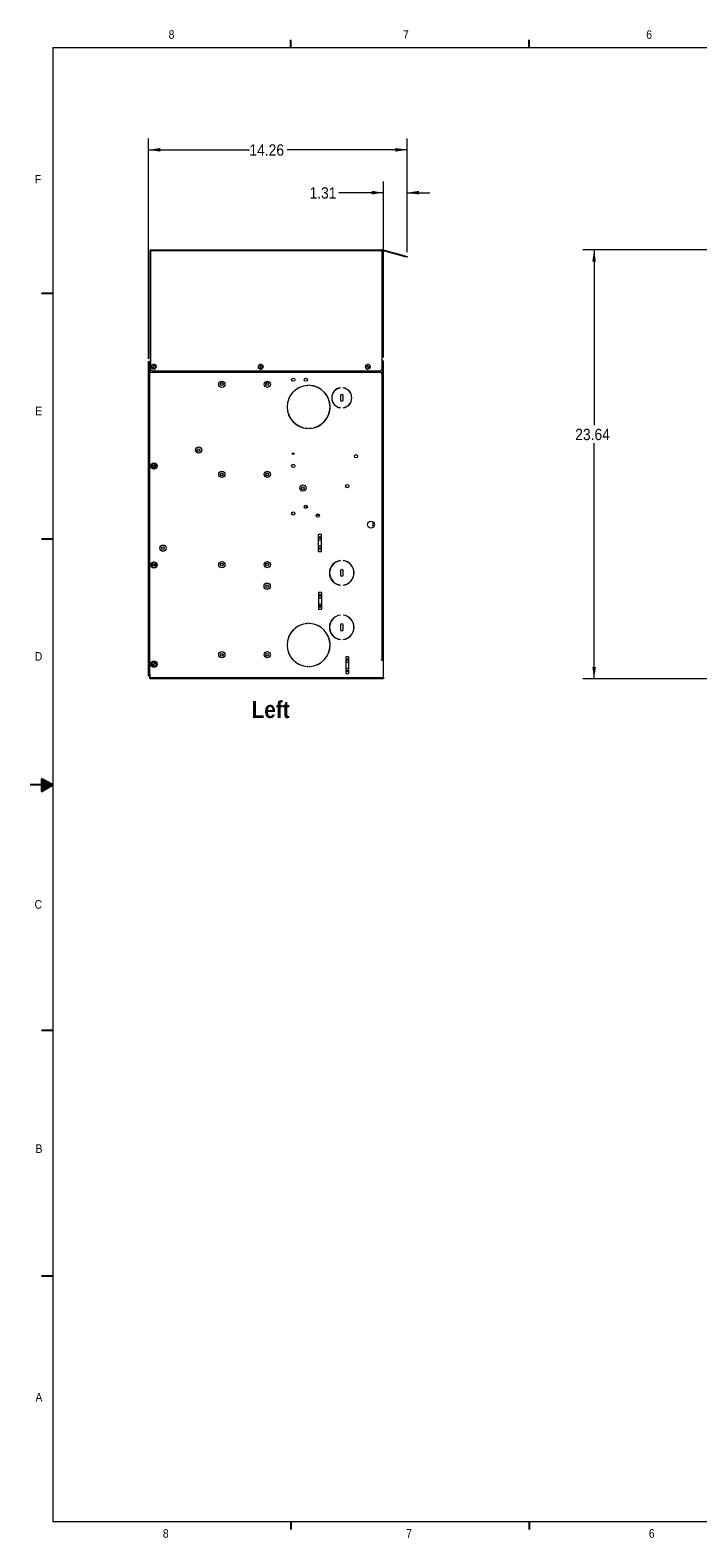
# Paper-space layout '3' of a CAD drawing. Header units: inches. Extents: x 1 to 109, y 1 to 85.
# Tile 1 of 44: x 1 to 38, y 1 to 84. Entities that reach past the tile are written whole.
import ezdxf

# ---------------------------------------------------------------- set-up
doc = ezdxf.new("R2010")
doc.units = ezdxf.units.IN
doc.header["$MEASUREMENT"] = 0
doc.layers.add('FORMAT', color=7, linetype='Continuous')
doc.styles.add('SLDTEXTSTYLE0', font='GOTHIC.TTF', dxfattribs={"width": 0.913})
doc.styles.add('SLDTEXTSTYLE1', font='GOTHICB.TTF', dxfattribs={"width": 0.913})
doc.dimstyles.new('SLDDIMSTYLE0', dxfattribs={"dimtxt": 0.625, "dimasz": 0.65, "dimexe": 0, "dimexo": 0.0625, "dimgap": 0.15625, "dimtad": 0, "dimtih": 1, "dimtoh": 1, "dimrnd": 1e-09, "dimzin": 12, "dimdsep": 46, "dimtxsty": 'SLDTEXTSTYLE0', "dimsah": 1, "dimcen": 0.09, "dimadec": 0, "dimazin": 3, "dimtfac": 1, "dimtofl": 0, "dimtmove": 0, "dimatfit": 3, "dimfxl": 1, "dimfrac": 2, "dimtolj": 1, "dimtzin": 12, "dimarcsym": 0})
doc.dimstyles.new('SLDDIMSTYLE6', dxfattribs={"dimtxt": 0.625, "dimasz": 0.65, "dimexe": 0, "dimexo": 0.0625, "dimgap": 0.15625, "dimtad": 0, "dimtih": 1, "dimtoh": 1, "dimrnd": 1e-09, "dimzin": 12, "dimdsep": 46, "dimtxsty": 'SLDTEXTSTYLE0', "dimsah": 1, "dimcen": 0.09, "dimadec": 0, "dimazin": 3, "dimtfac": 1, "dimtmove": 0, "dimatfit": 0, "dimfxl": 1, "dimfrac": 2, "dimtolj": 1, "dimtzin": 12, "dimarcsym": 0})

# ---------------------------------------------------------------- blocks, each defined once
blk = doc.blocks.new('_D_40')
at = {"color": 7, "linetype": 'Continuous', "lineweight": 0, "ltscale": 5}
for p, q in [((39.9, 72.156), (31.827, 72.156)), ((32.452, 72.156), (32.452, 62.49)), ((32.452, 48.512), (32.452, 61.498)), ((40.04, 48.512), (31.827, 48.512))]:
    blk.add_line(p, q, dxfattribs=at)
for points in [[(32.452, 72.156), (32.352, 71.506), (32.552, 71.506)], [(32.452, 48.512), (32.552, 49.162), (32.352, 49.162)]]:
    blk.add_solid(points, dxfattribs=at)
at = {"color": 7, "linetype": 'Continuous', "lineweight": 0, "ltscale": 5, "insert": (31.413, 62.296), "char_height": 0.625, "attachment_point": 1, "style": 'SLDTEXTSTYLE0'}
blk.add_mtext('23.64', dxfattribs=at)
blk = doc.blocks.new('_D_41')
at = {"color": 7, "linetype": 'Continuous', "lineweight": 0, "ltscale": 5}
for p, q in [((7.894, 66.153), (7.894, 78.295)), ((22.152, 72.037), (22.152, 78.295)), ((7.894, 77.67), (13.452, 77.67)), ((22.152, 77.67), (15.53, 77.67))]:
    blk.add_line(p, q, dxfattribs=at)
for points in [[(7.894, 77.67), (8.544, 77.57), (8.544, 77.77)], [(22.152, 77.67), (21.502, 77.77), (21.502, 77.57)]]:
    blk.add_solid(points, dxfattribs=at)
at = {"color": 7, "linetype": 'Continuous', "lineweight": 0, "ltscale": 5, "insert": (13.452, 77.972), "char_height": 0.625, "attachment_point": 1, "style": 'SLDTEXTSTYLE0'}
blk.add_mtext('14.26', dxfattribs=at)
blk = doc.blocks.new('_D_42')
at = {"color": 7, "linetype": 'Continuous', "lineweight": 0, "ltscale": 5}
for p, q in [((20.842, 66.232), (20.842, 75.933)), ((22.152, 72.037), (22.152, 75.933)), ((20.842, 75.308), (18.381, 75.308)), ((22.152, 75.308), (23.402, 75.308))]:
    blk.add_line(p, q, dxfattribs=at)
for points in [[(20.842, 75.308), (20.192, 75.408), (20.192, 75.208)], [(22.152, 75.308), (22.802, 75.208), (22.802, 75.408)]]:
    blk.add_solid(points, dxfattribs=at)
at = {"color": 7, "linetype": 'Continuous', "lineweight": 0, "ltscale": 5, "insert": (16.765, 75.61), "char_height": 0.625, "attachment_point": 1, "style": 'SLDTEXTSTYLE0'}
blk.add_mtext('1.31', dxfattribs=at)

psp = doc.layouts.new('3')

# ---------------------------------------------------------------- linework, layer by layer
at = {"color": 7, "linetype": 'Continuous', "lineweight": 15, "ltscale": 5}
for p, q in [((8.003, 72.112), (7.967, 72.112)), ((7.967, 72.112), (7.967, 66.172)), ((8.003, 72.112), (8.003, 66.172)), ((8.013, 72.158), (20.76, 72.158)), ((8.013, 72.157), (8.013, 72.158)), ((8.013, 72.112), (8.013, 72.157)), ((20.76, 72.112), (8.013, 72.112)), ((8.013, 65.562), (8.013, 72.112)), ((20.76, 72.157), (20.76, 72.158)), ((20.76, 72.157), (20.76, 72.112)), ((20.76, 72.112), (20.76, 65.562)), ((20.763, 72.122), (20.772, 72.156)), ((22.046, 71.778), (20.763, 72.122)), ((22.056, 71.813), (20.772, 72.156)), ((22.046, 71.778), (22.056, 71.813)), ((22.143, 71.752), (22.046, 71.778)), ((22.056, 71.813), (22.152, 71.787)), ((22.152, 71.787), (22.143, 71.752)), ((7.891, 65.913), (7.894, 65.913)), ((7.891, 48.663), (7.891, 65.913)), ((7.894, 66.003), (7.969, 66.003)), ((7.894, 65.903), (7.894, 66.003)), ((7.969, 65.903), (7.894, 65.903)), ((7.894, 48.776), (7.894, 65.903)), ((8.003, 66.172), (7.967, 66.172)), ((7.967, 66.168), (7.967, 66.172)), ((8.003, 66.168), (7.967, 66.168)), ((7.969, 66.003), (7.992, 66.003)), ((7.969, 66.003), (7.969, 65.903)), ((7.989, 66.003), (7.969, 66.003)), ((7.992, 66.002), (7.969, 66.002)), ((7.969, 48.776), (7.969, 65.903)), ((7.989, 66.003), (7.992, 66.003)), ((7.992, 66.062), (8.013, 66.062)), ((7.992, 65.982), (7.992, 66.062)), ((7.992, 65.402), (7.992, 65.982)), ((8.003, 66.172), (8.003, 66.168)), ((8.07, 65.67), (8.053, 65.716)), ((8.06, 65.755), (8.092, 65.793)), ((8.087, 65.623), (8.07, 65.67)), ((8.092, 65.793), (8.124, 65.83)), ((8.194, 65.837), (8.15, 65.593)), ((8.181, 65.587), (8.225, 65.831)), ((8.194, 65.837), (8.194, 65.838)), ((8.225, 65.832), (8.194, 65.838)), ((8.225, 65.832), (8.225, 65.831)), ((8.225, 65.832), (8.258, 65.826)), ((8.315, 65.669), (8.283, 65.631)), ((8.289, 65.801), (8.305, 65.754)), ((8.305, 65.754), (8.322, 65.708)), ((13.952, 65.692), (13.944, 65.74)), ((13.96, 65.643), (13.952, 65.692)), ((13.958, 65.777), (13.996, 65.809)), ((13.996, 65.809), (14.034, 65.84)), ((14.105, 65.834), (14.017, 65.601)), ((14.047, 65.59), (14.134, 65.823)), ((14.105, 65.834), (14.105, 65.835)), ((14.134, 65.824), (14.105, 65.835)), ((14.134, 65.824), (14.134, 65.823)), ((14.134, 65.824), (14.166, 65.812)), ((14.193, 65.647), (14.155, 65.616)), ((14.191, 65.781), (14.199, 65.733)), ((14.199, 65.733), (14.207, 65.684)), ((19.849, 65.694), (19.857, 65.727)), ((19.865, 65.757), (19.857, 65.727)), ((19.858, 65.727), (19.857, 65.727)), ((19.858, 65.727), (20.099, 65.667)), ((19.896, 65.622), (19.86, 65.656)), ((19.865, 65.757), (19.866, 65.757)), ((20.107, 65.698), (19.866, 65.757)), ((19.9, 65.818), (19.948, 65.832)), ((19.948, 65.832), (19.995, 65.846)), ((20.034, 65.836), (20.069, 65.802)), ((20.069, 65.802), (20.105, 65.768)), ((20.1, 65.667), (20.092, 65.634)), ((20.1, 65.667), (20.099, 65.667)), ((20.1, 65.667), (20.108, 65.697)), ((20.107, 65.698), (20.108, 65.697)), ((20.76, 66.062), (20.762, 66.062)), ((20.762, 66.059), (20.762, 66.062)), ((20.762, 66.059), (20.762, 65.982)), ((20.762, 65.982), (20.762, 65.402)), ((20.782, 65.982), (20.842, 65.982)), ((20.782, 65.317), (20.782, 65.982)), ((20.842, 65.317), (20.842, 65.982)), ((20.762, 65.402), (7.992, 65.402)), ((8.013, 65.562), (8.113, 65.462)), ((20.66, 65.462), (8.113, 65.462)), ((8.15, 65.592), (8.15, 65.593)), ((8.15, 65.592), (8.181, 65.586)), ((8.181, 65.587), (8.181, 65.586)), ((8.214, 65.58), (8.181, 65.586)), ((8.283, 65.631), (8.251, 65.594)), ((14.017, 65.6), (14.017, 65.601)), ((14.017, 65.6), (14.046, 65.59)), ((14.078, 65.578), (14.046, 65.59)), ((14.047, 65.59), (14.046, 65.59)), ((14.155, 65.616), (14.117, 65.584)), ((19.932, 65.588), (19.896, 65.622)), ((20.017, 65.592), (19.97, 65.578)), ((20.065, 65.606), (20.017, 65.592)), ((20.66, 65.462), (20.76, 65.562)), ((20.733, 65.402), (20.733, 65.317)), ((20.762, 65.377), (20.733, 65.377)), ((20.733, 65.317), (20.762, 65.317)), ((20.733, 65.317), (20.763, 65.317)), ((20.762, 65.377), (20.762, 65.317)), ((20.763, 49.582), (20.763, 65.317)), ((20.763, 65.317), (20.782, 65.317)), ((20.782, 65.317), (20.842, 65.317)), ((20.842, 65.317), (20.843, 65.317)), ((20.843, 49.582), (20.843, 65.317)), ((16.67, 64.721), (16.663, 64.721)), ((16.663, 64.721), (16.663, 64.698)), ((16.67, 64.698), (16.67, 64.721)), ((16.763, 64.721), (16.756, 64.721)), ((16.756, 64.721), (16.756, 64.698)), ((16.763, 64.698), (16.763, 64.721)), ((18.468, 64.548), (18.468, 64.551)), ((18.47, 64.117), (18.47, 63.887)), ((18.615, 63.887), (18.615, 64.117)), ((18.618, 64.551), (18.618, 64.548)), ((18.917, 64.406), (18.917, 64.411)), ((18.95, 64.379), (18.945, 64.379)), ((18.979, 64.338), (18.979, 64.344)), ((19.024, 64.27), (19.028, 64.27)), ((19.075, 64.143), (19.079, 64.143)), ((19.081, 64.121), (19.084, 64.121)), ((18.468, 63.453), (18.468, 63.456)), ((18.618, 63.456), (18.618, 63.453)), ((18.861, 63.553), (18.861, 63.548)), ((18.89, 63.57), (18.889, 63.574)), ((18.897, 63.576), (18.896, 63.579)), ((18.915, 63.596), (18.917, 63.593)), ((18.917, 63.593), (18.917, 63.598)), ((18.979, 63.66), (18.979, 63.666)), ((19.087, 63.899), (19.084, 63.899)), ((16.663, 62.306), (16.663, 62.289)), ((16.663, 62.289), (16.67, 62.289)), ((16.67, 62.289), (16.67, 62.306)), ((16.756, 62.306), (16.756, 62.289)), ((16.756, 62.289), (16.763, 62.289)), ((16.763, 62.289), (16.763, 62.306)), ((8.053, 60.246), (8.07, 60.293)), ((8.07, 60.293), (8.088, 60.339)), ((8.081, 60.182), (8.082, 60.182)), ((8.081, 60.182), (8.101, 60.157)), ((8.273, 60.34), (8.082, 60.182)), ((8.102, 60.158), (8.101, 60.157)), ((8.123, 60.131), (8.101, 60.157)), ((8.102, 60.158), (8.293, 60.316)), ((8.118, 60.364), (8.167, 60.372)), ((8.208, 60.126), (8.16, 60.118)), ((8.167, 60.372), (8.216, 60.381)), ((8.257, 60.134), (8.208, 60.126)), ((8.273, 60.34), (8.274, 60.341)), ((8.294, 60.317), (8.274, 60.341)), ((8.305, 60.205), (8.287, 60.159)), ((8.294, 60.317), (8.293, 60.316)), ((8.294, 60.317), (8.315, 60.291)), ((8.322, 60.252), (8.305, 60.205)), ((16.491, 57.949), (16.491, 58.055)), ((16.507, 57.932), (16.581, 57.932)), ((16.581, 58.088), (16.581, 57.916)), ((17.141, 57.557), (17.294, 57.557)), ((20.281, 56.876), (20.281, 57.149)), ((17.421, 56.464), (17.265, 56.464)), ((17.265, 55.54), (17.265, 56.464)), ((17.265, 56.349), (17.421, 56.349)), ((17.421, 56.266), (17.265, 56.266)), ((17.265, 56.175), (17.421, 56.175)), ((17.421, 55.829), (17.265, 55.829)), ((17.265, 55.738), (17.421, 55.738)), ((17.421, 55.54), (17.421, 56.464)), ((8.078, 54.864), (8.119, 54.891)), ((8.119, 54.891), (8.161, 54.918)), ((8.2, 54.92), (8.244, 54.897)), ((8.244, 54.897), (8.288, 54.875)), ((17.421, 55.655), (17.265, 55.655)), ((17.265, 55.54), (17.421, 55.54)), ((18.405, 55.013), (18.374, 55.013)), ((18.405, 55.013), (18.374, 55.013)), ((18.468, 55.023), (18.468, 55.03)), ((18.618, 55.03), (18.618, 55.023)), ((18.711, 55.013), (18.68, 55.013)), ((18.711, 55.013), (18.68, 55.013)), ((8.062, 54.795), (8.063, 54.795)), ((8.062, 54.795), (8.064, 54.764)), ((8.311, 54.808), (8.063, 54.795)), ((8.065, 54.73), (8.064, 54.764)), ((8.065, 54.764), (8.064, 54.764)), ((8.065, 54.764), (8.312, 54.777)), ((8.131, 54.675), (8.087, 54.697)), ((8.175, 54.652), (8.131, 54.675)), ((8.256, 54.681), (8.214, 54.654)), ((8.297, 54.708), (8.256, 54.681)), ((8.311, 54.808), (8.312, 54.808)), ((8.313, 54.777), (8.312, 54.808)), ((8.313, 54.777), (8.312, 54.777)), ((8.313, 54.777), (8.315, 54.743)), ((18.47, 54.469), (18.47, 54.239)), ((18.615, 54.239), (18.615, 54.469)), ((17.421, 53.274), (17.265, 53.274)), ((17.265, 53.274), (17.265, 52.35)), ((17.421, 53.274), (17.421, 52.35)), ((18.024, 53.914), (18.027, 53.922)), ((18.468, 53.678), (18.468, 53.685)), ((18.618, 53.685), (18.618, 53.678)), ((17.265, 53.159), (17.421, 53.159)), ((17.421, 53.076), (17.265, 53.076)), ((17.265, 52.985), (17.421, 52.985)), ((17.421, 52.639), (17.265, 52.639)), ((17.265, 52.548), (17.421, 52.548)), ((17.421, 52.465), (17.265, 52.465)), ((17.265, 52.35), (17.421, 52.35)), ((16.506, 51.546), (16.506, 51.539)), ((16.581, 51.557), (16.581, 51.55)), ((16.655, 51.563), (16.655, 51.556)), ((16.67, 51.596), (16.663, 51.596)), ((16.663, 51.596), (16.663, 51.573)), ((16.67, 51.573), (16.67, 51.596)), ((16.763, 51.596), (16.756, 51.596)), ((16.756, 51.596), (16.756, 51.573)), ((16.763, 51.573), (16.763, 51.596)), ((16.78, 51.563), (16.78, 51.556)), ((16.905, 51.549), (16.905, 51.542)), ((17.03, 51.521), (17.03, 51.514)), ((18.102, 51.863), (18.091, 51.863)), ((18.102, 51.863), (18.091, 51.863)), ((18.468, 52.023), (18.468, 52.03)), ((18.618, 52.03), (18.618, 52.023)), ((18.994, 51.863), (18.983, 51.863)), ((18.994, 51.863), (18.983, 51.863)), ((17.155, 51.479), (17.155, 51.471)), ((17.28, 51.42), (17.28, 51.412)), ((17.405, 51.342), (17.405, 51.333)), ((17.453, 51.305), (17.453, 51.296)), ((18.08, 50.855), (18.086, 50.86)), ((18.392, 50.698), (18.391, 50.691)), ((18.392, 50.698), (18.391, 50.691)), ((18.47, 51.469), (18.47, 51.239)), ((18.615, 51.239), (18.615, 51.469)), ((17.9, 50.363), (17.893, 50.363)), ((18.468, 50.678), (18.468, 50.685)), ((18.618, 50.685), (18.618, 50.678)), ((8.056, 49.295), (8.064, 49.344)), ((8.064, 49.344), (8.073, 49.393)), ((8.255, 49.428), (8.096, 49.238)), ((8.096, 49.237), (8.096, 49.238)), ((8.096, 49.237), (8.12, 49.217)), ((8.098, 49.423), (8.144, 49.44)), ((8.12, 49.218), (8.279, 49.408)), ((8.12, 49.218), (8.12, 49.217)), ((8.146, 49.195), (8.12, 49.217)), ((8.144, 49.44), (8.191, 49.457)), ((8.231, 49.206), (8.185, 49.189)), ((8.277, 49.223), (8.231, 49.206)), ((8.255, 49.428), (8.255, 49.429)), ((8.279, 49.409), (8.255, 49.429)), ((8.279, 49.409), (8.279, 49.408)), ((8.279, 49.409), (8.305, 49.388)), ((8.311, 49.302), (8.302, 49.253)), ((8.319, 49.351), (8.311, 49.302)), ((16.581, 49.204), (16.581, 49.197)), ((16.655, 49.198), (16.655, 49.191)), ((16.658, 49.197), (16.655, 49.191)), ((16.663, 49.181), (16.663, 49.164)), ((16.663, 49.164), (16.67, 49.164)), ((16.67, 49.164), (16.67, 49.181)), ((16.756, 49.181), (16.756, 49.164)), ((16.756, 49.164), (16.763, 49.164)), ((16.763, 49.164), (16.763, 49.181)), ((18.921, 49.724), (18.765, 49.724)), ((18.765, 49.724), (18.765, 48.8)), ((18.765, 49.609), (18.921, 49.609)), ((18.921, 49.526), (18.765, 49.526)), ((18.765, 49.435), (18.921, 49.435)), ((18.921, 49.089), (18.765, 49.089)), ((18.921, 49.724), (18.921, 48.8)), ((20.763, 49.582), (20.733, 49.582)), ((20.733, 49.552), (20.733, 49.582)), ((20.763, 49.572), (20.733, 49.572)), ((20.753, 49.552), (20.733, 49.552)), ((20.753, 49.552), (20.753, 49.552)), ((20.753, 49.552), (20.843, 49.552)), ((20.843, 49.582), (20.763, 49.582)), ((20.843, 48.592), (20.843, 49.552)), ((7.968, 48.663), (7.891, 48.663)), ((7.894, 48.776), (7.969, 48.776)), ((7.894, 48.676), (7.894, 48.776)), ((7.969, 48.676), (7.894, 48.676)), ((7.968, 48.676), (7.968, 48.592)), ((7.968, 48.592), (20.843, 48.592)), ((7.968, 48.512), (7.968, 48.592)), ((20.763, 48.512), (7.968, 48.512)), ((7.969, 48.776), (7.969, 48.676)), ((17.599, 48.512), (17.599, 48.51)), ((17.836, 48.51), (17.599, 48.51)), ((17.836, 48.51), (17.836, 48.512)), ((18.765, 48.998), (18.921, 48.998)), ((18.921, 48.915), (18.765, 48.915)), ((18.765, 48.8), (18.921, 48.8)), ((20.843, 48.512), (20.763, 48.512)), ((20.843, 48.592), (20.843, 48.512))]:
    psp.add_line(p, q, dxfattribs=at)
at = {"color": 8, "linetype": 'Continuous', "lineweight": 15, "ltscale": 5}
for p, q in [((7.989, 66.002), (7.989, 66.003)), ((8.013, 65.982), (7.992, 65.982)), ((20.762, 65.982), (20.76, 65.982)), ((16.561, 57.932), (16.561, 57.914)), ((16.557, 51.547), (16.557, 51.554)), ((16.561, 49.206), (16.561, 49.199)), ((20.763, 49.552), (20.763, 49.572))]:
    psp.add_line(p, q, dxfattribs=at)
at = {"color": 7, "linetype": 'Continuous', "lineweight": 15, "ltscale": 5, "flags": 128}
for points in [[(20.109, 65.703), (20.107, 65.692), (20.102, 65.673)], [(20.762, 65.317), (20.777, 65.319), (20.782, 65.32)], [(18.321, 53.718), (18.318, 53.716), (18.315, 53.713)], [(18.321, 53.718), (18.318, 53.716), (18.315, 53.713)], [(16.901, 49.205), (16.901, 49.205), (16.896, 49.211)]]:
    psp.add_lwpolyline(points, dxfattribs=at)
at = {"color": 7, "linetype": 'Continuous', "lineweight": 15, "ltscale": 25}
for centre, radius in [((11.933, 64.752), 0.172), ((11.933, 64.752), 0.0738), ((14.433, 64.752), 0.172), ((14.433, 64.752), 0.0738), ((15.868, 65.002), 0.0885), ((16.562, 65.002), 0.0885), ((10.649, 61.12), 0.172), ((10.649, 61.12), 0.0738), ((15.868, 60.922), 0.048), ((19.328, 60.782), 0.0885), ((8.188, 60.249), 0.174), ((11.933, 59.782), 0.172), ((11.933, 59.782), 0.0738), ((14.433, 59.782), 0.172), ((14.433, 59.782), 0.0738), ((15.868, 60.252), 0.0885), ((16.399, 59.027), 0.172), ((16.399, 59.027), 0.0738), ((18.843, 59.137), 0.0885), ((15.868, 57.627), 0.0885), ((16.562, 58.002), 0.0885), ((17.218, 57.512), 0.0885), ((20.153, 57.012), 0.188), ((8.682, 55.717), 0.172), ((8.682, 55.717), 0.0738), ((8.188, 54.786), 0.174), ((11.933, 54.812), 0.172), ((11.933, 54.812), 0.0738), ((14.433, 54.812), 0.172), ((14.433, 54.812), 0.0738), ((14.432, 53.624), 0.172), ((14.432, 53.624), 0.0738), ((11.933, 49.842), 0.172), ((11.933, 49.842), 0.0738), ((14.433, 49.842), 0.172), ((14.433, 49.842), 0.0738), ((8.188, 49.323), 0.174)]:
    psp.add_circle(centre, radius, dxfattribs=at)
for centre, radius, start, end in [((8.013, 72.112), 0.0459, 90, 180), ((8.013, 72.112), 0.01, 90, 180), ((20.76, 72.112), 0.0459, 75, 90), ((20.76, 72.112), 0.01, 75, 90), ((8.013, 66.168), 0.0459, 180, 270), ((8.013, 66.168), 0.01, 180, 270), ((8.188, 65.712), 0.134, 161.33069, 178.22146), ((8.188, 65.712), 0.125, 139.77608, 199.77608), ((8.188, 65.712), 0.125, 199.77608, 252.59532), ((8.188, 65.712), 0.125, 86.95683, 139.77608), ((8.188, 65.712), 0.134, 101.33069, 118.22146), ((8.188, 65.712), 0.125, 19.77608, 72.59532), ((8.188, 65.712), 0.134, 41.33069, 58.22146), ((8.188, 65.712), 0.125, 319.77608, 19.77608), ((8.188, 65.712), 0.134, 341.33069, 358.22146), ((14.076, 65.712), 0.134, 150.99763, 167.8884), ((14.076, 65.712), 0.125, 129.44301, 189.44301), ((14.076, 65.712), 0.125, 189.44301, 242.26226), ((14.076, 65.712), 0.134, 210.99763, 227.8884), ((14.076, 65.712), 0.125, 76.62377, 129.44301), ((14.076, 65.712), 0.134, 90.99763, 107.8884), ((14.076, 65.712), 0.125, 9.44301, 62.26226), ((14.076, 65.712), 0.125, 309.44301, 9.44301), ((14.076, 65.712), 0.134, 30.99763, 47.8884), ((14.076, 65.712), 0.134, 330.99763, 347.8884), ((19.983, 65.712), 0.134, 187.72756, 204.61832), ((19.983, 65.712), 0.125, 173.35369, 226.17294), ((19.983, 65.712), 0.125, 106.17294, 158.99218), ((19.983, 65.712), 0.134, 127.72756, 144.61832), ((19.983, 65.712), 0.125, 46.17294, 106.17294), ((19.983, 65.712), 0.134, 67.72756, 84.61832), ((19.983, 65.712), 0.125, 286.17294, 338.99218), ((19.983, 65.712), 0.125, 353.35369, 46.17294), ((19.983, 65.712), 0.134, 7.72756, 24.61832), ((20.762, 65.982), 0.0798, 0, 90), ((20.762, 65.982), 0.02, 0, 90), ((8.188, 65.712), 0.134, 221.33069, 238.22146), ((8.188, 65.712), 0.125, 266.95683, 319.77608), ((8.188, 65.712), 0.134, 281.33069, 298.22146), ((11.933, 64.752), 0.0738, 0.08083, 179.91906), ((14.076, 65.712), 0.125, 256.62377, 309.44301), ((14.076, 65.712), 0.134, 270.99763, 287.8884), ((14.433, 64.752), 0.0738, 0.07874, 179.92121), ((19.983, 65.712), 0.125, 226.17294, 286.17294), ((19.983, 65.712), 0.134, 247.72756, 264.61832), ((19.983, 65.712), 0.134, 307.72756, 324.61832), ((20.762, 65.397), 0.02, 270, 0), ((16.713, 63.502), 1.187, 92.87197, 267.12803), ((16.713, 63.502), 1.181, 92.87197, 267.12803), ((16.653, 64.698), 0.017, 272.87197, 0), ((16.653, 64.698), 0.01, 272.87197, 0), ((16.773, 64.698), 0.017, 180, 267.12803), ((16.773, 64.698), 0.01, 180, 267.12803), ((16.713, 63.502), 1.188, 272.87197, 87.12803), ((16.713, 63.502), 1.181, 272.87197, 87.12803), ((18.543, 64.002), 0.555, 97.77348, 262.22652), ((18.543, 64.002), 0.551, 97.82317, 262.17683), ((18.543, 64.117), 0.0725, 0, 180), ((18.543, 64.002), 0.554, 277.77348, 82.22652), ((18.543, 64.002), 0.551, 277.82317, 82.17683), ((18.543, 63.887), 0.0725, 180, 0), ((16.653, 62.306), 0.017, 0, 87.12803), ((16.773, 62.306), 0.017, 92.87197, 180), ((16.653, 62.306), 0.01, 0, 87.12803), ((16.773, 62.306), 0.01, 92.87197, 180), ((8.188, 60.249), 0.134, 181.10356, 197.99432), ((8.188, 60.249), 0.125, 159.54894, 212.36818), ((8.188, 60.249), 0.125, 99.54894, 159.54894), ((8.188, 60.249), 0.134, 121.10356, 137.99432), ((8.188, 60.249), 0.125, 226.72969, 279.54894), ((8.188, 60.249), 0.134, 241.10356, 257.99432), ((8.188, 60.249), 0.125, 46.72969, 99.54894), ((8.188, 60.249), 0.125, 279.54894, 339.54894), ((8.188, 60.249), 0.134, 61.10356, 77.99432), ((8.188, 60.249), 0.134, 301.10356, 317.99432), ((8.188, 60.249), 0.125, 339.54894, 32.36818), ((8.188, 60.249), 0.134, 1.10356, 17.99432), ((11.933, 59.782), 0.0738, 0.07874, 179.92122), ((14.433, 59.782), 0.0738, 0.07986, 179.92003), ((16.557, 57.915), 0.0237, 1.94371, 46.62098), ((8.188, 54.786), 0.134, 144.58741, 161.47818), ((8.188, 54.786), 0.125, 123.0328, 175.85204), ((8.188, 54.786), 0.125, 63.0328, 123.0328), ((8.188, 54.786), 0.134, 84.58741, 101.47818), ((8.188, 54.786), 0.125, 10.21355, 63.0328), ((8.188, 54.786), 0.134, 24.58741, 41.47818), ((18.543, 54.354), 0.68, 96.33227, 263.66773), ((18.543, 54.354), 0.673, 96.39841, 263.60159), ((18.543, 54.354), 0.68, 276.33227, 83.66773), ((18.543, 54.354), 0.673, 276.39841, 83.60159), ((8.188, 54.786), 0.125, 190.21355, 243.0328), ((8.188, 54.786), 0.134, 204.58741, 221.47818), ((8.188, 54.786), 0.125, 243.0328, 303.0328), ((8.188, 54.786), 0.134, 264.58741, 281.47818), ((8.188, 54.786), 0.125, 303.0328, 355.85204), ((8.188, 54.786), 0.134, 324.58741, 341.47818), ((18.543, 54.469), 0.0725, 0, 180), ((18.543, 54.239), 0.0725, 180, 0), ((16.713, 50.377), 1.187, 92.87197, 267.12803), ((16.713, 50.377), 1.181, 92.87197, 267.12803), ((16.653, 51.573), 0.017, 272.87197, 0), ((16.653, 51.573), 0.01, 272.87197, 0), ((16.773, 51.573), 0.017, 180, 267.12803), ((16.773, 51.573), 0.01, 180, 267.12803), ((16.713, 50.377), 1.187, 272.87197, 87.12803), ((16.713, 50.377), 1.181, 272.87197, 87.12803), ((18.543, 51.354), 0.68, 96.33227, 263.66773), ((18.543, 51.354), 0.673, 96.39841, 263.60159), ((18.543, 51.469), 0.0725, 0, 180), ((18.543, 51.354), 0.68, 276.33227, 83.66773), ((18.543, 51.354), 0.673, 276.39841, 83.60159), ((18.543, 51.239), 0.0725, 180, 0), ((12.066, 49.897), 0.102, 173.2532, 231.31193), ((8.188, 49.323), 0.134, 191.84092, 208.73168), ((8.188, 49.323), 0.125, 170.2863, 223.10554), ((8.188, 49.323), 0.125, 110.2863, 170.2863), ((8.188, 49.323), 0.134, 131.84092, 148.73168), ((8.188, 49.323), 0.125, 237.46706, 290.2863), ((8.188, 49.323), 0.125, 57.46706, 110.2863), ((8.188, 49.323), 0.134, 251.84092, 268.73168), ((8.188, 49.323), 0.134, 71.84092, 88.73168), ((8.188, 49.323), 0.125, 290.2863, 350.2863), ((8.188, 49.323), 0.134, 311.84092, 328.73168), ((8.188, 49.323), 0.125, 350.2863, 43.10554), ((8.188, 49.323), 0.134, 11.84092, 28.73168), ((16.653, 49.181), 0.017, 0, 87.12803), ((16.653, 49.181), 0.01, 0, 87.12803), ((16.773, 49.181), 0.017, 92.87197, 180), ((16.773, 49.181), 0.01, 92.87197, 180), ((20.763, 49.492), 0.0798, 48.75347, 90)]:
    psp.add_arc(centre, radius, start, end, dxfattribs=at)
at = {"color": 7, "linetype": 'Continuous', "lineweight": 15, "ltscale": 5}
for points, knots in [([(8.161, 65.844), (8.163, 65.843), (8.174, 65.842), (8.185, 65.84), (8.194, 65.838)], [0, 0, 0, 0, 0.168275, 1, 1, 1, 1]), ([(14.073, 65.846), (14.075, 65.846), (14.085, 65.842), (14.096, 65.838), (14.105, 65.835)], [0, 0, 0, 0, 0.168275, 1, 1, 1, 1]), ([(19.865, 65.757), (19.867, 65.766), (19.87, 65.777), (19.873, 65.788), (19.873, 65.79)], [0, 0, 0, 0, 0.831725, 1, 1, 1, 1]), ([(20.116, 65.73), (20.115, 65.728), (20.113, 65.717), (20.11, 65.706), (20.108, 65.697)], [0, 0, 0, 0, 0.168275, 1, 1, 1, 1]), ([(8.15, 65.592), (8.141, 65.593), (8.13, 65.595), (8.119, 65.597), (8.117, 65.598)], [0, 0, 0, 0, 0.831725, 1, 1, 1, 1]), ([(14.017, 65.6), (14.008, 65.604), (13.998, 65.608), (13.987, 65.612), (13.985, 65.612)], [0, 0, 0, 0, 0.831725, 1, 1, 1, 1]), ([(8.081, 60.182), (8.075, 60.189), (8.068, 60.197), (8.061, 60.206), (8.06, 60.208)], [0, 0, 0, 0, 0.8317255, 1, 1, 1, 1]), ([(8.253, 60.367), (8.254, 60.365), (8.261, 60.357), (8.268, 60.348), (8.274, 60.341)], [0, 0, 0, 0, 0.168275, 1, 1, 1, 1]), ([(8.31, 54.842), (8.31, 54.84), (8.31, 54.829), (8.311, 54.818), (8.312, 54.808)], [0, 0, 0, 0, 0.168275, 1, 1, 1, 1]), ([(8.062, 54.795), (8.061, 54.804), (8.061, 54.816), (8.06, 54.827), (8.06, 54.829)], [0, 0, 0, 0, 0.831725, 1, 1, 1, 1]), ([(8.096, 49.237), (8.088, 49.243), (8.08, 49.25), (8.071, 49.257), (8.07, 49.258)], [0, 0, 0, 0, 0.831725, 1, 1, 1, 1]), ([(8.229, 49.451), (8.231, 49.45), (8.24, 49.442), (8.248, 49.435), (8.255, 49.429)], [0, 0, 0, 0, 0.168275, 1, 1, 1, 1])]:
    psp.add_open_spline(points, degree=3, knots=knots, dxfattribs=at)
at = {"layer": 'FORMAT', "lineweight": 0, "ltscale": 5}
for p, q in [((2.614, 83.303), (107.614, 83.303)), ((2.614, 83.303), (2.614, 2.053)), ((107.614, 2.053), (2.614, 2.053))]:
    psp.add_line(p, q, dxfattribs=at)
at = {"layer": 'FORMAT', "ltscale": 5}
for p, q in [((15.739, 83.303), (15.739, 83.727)), ((28.864, 83.303), (28.864, 83.727)), ((2.614, 69.758), (1.989, 69.758)), ((2.614, 56.218), (1.989, 56.218)), ((2.614, 42.678), (1.364, 42.678)), ((1.994, 43.006), (1.994, 42.312)), ((2.614, 42.678), (1.994, 43.006)), ((1.994, 42.913), (2.614, 42.678)), ((1.994, 42.794), (2.614, 42.678)), ((1.994, 42.312), (2.614, 42.678)), ((1.994, 42.448), (2.614, 42.678)), ((1.994, 42.582), (2.614, 42.678)), ((2.614, 29.138), (1.989, 29.138)), ((2.614, 15.598), (1.989, 15.598)), ((15.739, 2.053), (15.739, 1.629)), ((28.864, 2.053), (28.864, 1.629))]:
    psp.add_line(p, q, dxfattribs=at)

# ---------------------------------------------------------------- texts
at = {"color": 7, "linetype": 'Continuous', "lineweight": 0, "ltscale": 5, "insert": (13.571, 47.292), "char_height": 0.9375, "attachment_point": 1, "style": 'SLDTEXTSTYLE1'}
psp.add_mtext('Left', dxfattribs=at)
at = {"layer": 'FORMAT', "color": 7, "ltscale": 5, "char_height": 0.469, "attachment_point": 1, "style": 'SLDTEXTSTYLE0'}
for s, insert in [('8', (9.001, 84.258)), ('7', (21.916, 84.257)), ('6', (35.327, 84.256)), ('F', (1.621, 76.283)), ('E', (1.646, 63.508)), ('D', (1.621, 49.987)), ('C', (1.606, 36.316)), ('B', (1.661, 22.859)), ('A', (1.659, 9.156)), ('8', (8.679, 1.651)), ('7', (22.092, 1.653)), ('6', (35.467, 1.651))]:
    psp.add_mtext(s, dxfattribs=dict(at, insert=insert))

# ---------------------------------------------------------------- dimensions: what is measured, and where the dimension line sits
at = {"color": 7, "linetype": 'Continuous', "lineweight": 0, "ltscale": 5}
for base, p1, p2, dimstyle, picture, middle in [((22.152, 77.67), (7.894, 65.903), (22.152, 71.787), 'SLDDIMSTYLE0', '_D_41', (14.491, 77.67)), ((20.842, 75.308), (22.152, 71.787), (20.842, 65.982), 'SLDDIMSTYLE6', '_D_42', (17.573, 75.308))]:
    dim = psp.add_linear_dim(base=base, p1=p1, p2=p2, dimstyle=dimstyle, dxfattribs=at)
    dim.commit()
    dim.dimension.update_dxf_attribs({"geometry": picture, "text_midpoint": middle, "dimtype": 160})
dim = psp.add_linear_dim(base=(32.452, 48.512), p1=(40.15, 72.156), p2=(40.29, 48.512), angle=90, dimstyle='SLDDIMSTYLE0', dxfattribs=at)
dim.commit()
dim.dimension.update_dxf_attribs({"geometry": '_D_40', "text_midpoint": (32.452, 61.994), "dimtype": 160})

doc.saveas('drawing.dxf')
